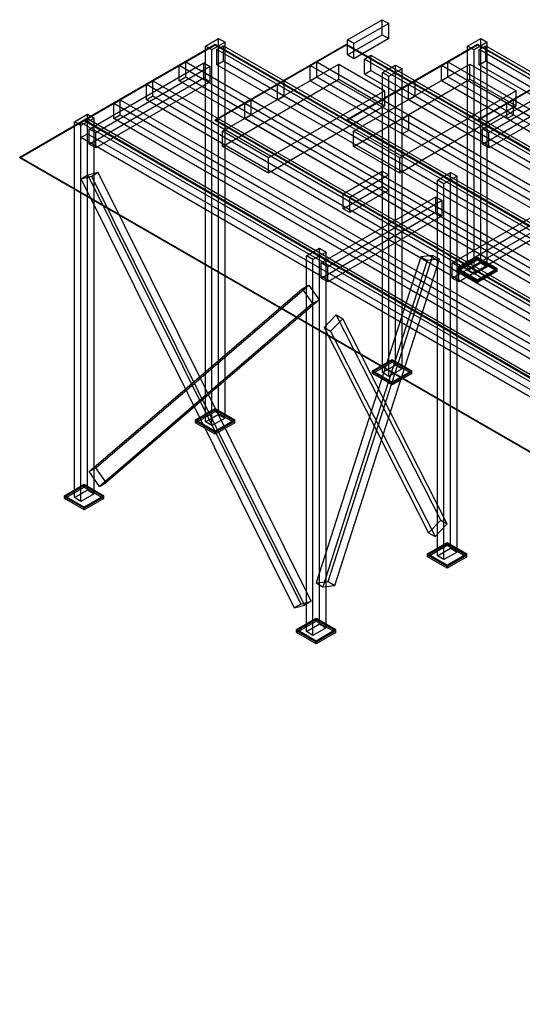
# Model space of a CAD drawing. Header units: millimetres. Extents: x -4756 to 15458, y -11425 to 662.
# Tile 2 of 10: x -4756 to -1435, y -5842 to 662. Entities that reach past the tile are written whole.
import ezdxf

# ---------------------------------------------------------------- set-up
doc = ezdxf.new("R2010")
doc.units = ezdxf.units.MM
for name, color, linetype, true_color in [('balok', 7, 'Continuous', 0x31596b), ('baseplate', 7, 'Continuous', 0x746052), ('bracing', 7, 'Continuous', 0xb64a45), ('dek', 7, 'Continuous', 0x657f45), ('kolom', 7, 'Continuous', 0x1c292c), ('stiffener', 7, 'Continuous', 0x698491)]:
    doc.layers.add(name, color=color, linetype=linetype, true_color=true_color)

msp = doc.modelspace()

# ---------------------------------------------------------------- linework, layer by layer
at = {"layer": 'balok'}
for p, q in [((-2591.14128, 528.97), (-2360.78528, 661.97)), ((-2360.78528, 661.97), (-2317.48528, 636.97)), ((-2360.78528, 561.97), (-2360.78528, 661.97)), ((-2317.48528, 636.97), (-2547.84128, 503.97)), ((-2317.48528, 536.97), (-2317.48528, 636.97)), ((-2591.14128, 428.97), (-2360.78528, 561.97)), ((-2547.84128, 503.97), (-2591.14128, 528.97)), ((-2591.14128, 428.97), (-2591.14128, 528.97)), ((-2317.48528, 536.97), (-2547.84128, 403.97)), ((-2360.78528, 561.97), (-2317.48528, 536.97)), ((-3452.73334, 464.475), (-3409.43334, 489.475)), ((664.23066, -1912.525), (-3452.73334, 464.475)), ((-3452.73334, 364.475), (-3452.73334, 464.475)), ((-3409.43334, 489.475), (707.53066, -1887.525)), ((-3409.43334, 389.475), (-3409.43334, 489.475)), ((-2547.84128, 403.97), (-2547.84128, 503.97)), ((-1720.73334, 464.485), (-1677.43334, 489.485)), ((2396.23066, -1912.515), (-1720.73334, 464.485)), ((-1720.73334, 364.485), (-1720.73334, 464.485)), ((-1677.43334, 489.485), (2439.53066, -1887.515)), ((-1677.43334, 389.485), (-1677.43334, 489.485)), ((-2547.84128, 403.97), (-2591.14128, 428.97)), ((-2478.47468, 401.98), (-2435.17468, 426.98)), ((1530.23932, -1912.52), (-2478.47468, 401.98)), ((-2478.47468, 301.98), (-2478.47468, 401.98)), ((-2435.17468, 426.98), (1573.53932, -1887.52)), ((-2435.17468, 326.98), (-2435.17468, 426.98)), ((-3452.73334, 364.475), (-3409.43334, 389.475)), ((664.23066, -2012.525), (-3452.73334, 364.475)), ((-3409.43334, 389.475), (707.53066, -1987.525)), ((-2478.47468, 301.98), (-2435.17468, 326.98)), ((-2435.17468, 326.98), (1573.53932, -1987.52)), ((-1720.73334, 364.485), (-1677.43334, 389.485)), ((2396.23066, -2012.515), (-1720.73334, 364.485)), ((-1677.43334, 389.485), (2439.53066, -1987.515)), ((1530.23932, -2012.52), (-2478.47468, 301.98)), ((-4351.72794, -16.575), (-4308.42794, 8.425)), ((-4308.42794, 8.425), (289.96278, -2646.535)), ((-4308.42794, -91.575), (-4308.42794, 8.425)), ((246.66278, -2671.535), (-4351.72794, -16.575)), ((-4351.72794, -116.575), (-4351.72794, -16.575)), ((-4351.72794, -116.575), (-4308.42794, -91.575)), ((246.66278, -2771.535), (-4351.72794, -116.575)), ((-4308.42794, -91.575), (289.96278, -2746.535)), ((-2619.28628, -487.3), (-2361.21828, -338.3)), ((-2317.91828, -363.3), (-2575.98628, -512.3)), ((-2361.21828, -338.3), (-2317.91828, -363.3)), ((-2361.21828, -438.3), (-2361.21828, -338.3)), ((-2317.91828, -463.3), (-2317.91828, -363.3)), ((-2619.28628, -587.3), (-2361.21828, -438.3)), ((-2361.21828, -438.3), (-2317.91828, -463.3)), ((-2575.98628, -512.3), (-2619.28628, -487.3)), ((-2619.28628, -587.3), (-2619.28628, -487.3)), ((-2317.91828, -463.3), (-2575.98628, -612.3)), ((-2575.98628, -612.3), (-2575.98628, -512.3)), ((-2575.98628, -612.3), (-2619.28628, -587.3))]:
    msp.add_line(p, q, dxfattribs=at)
at = {"layer": 'baseplate'}
for p, q in [((-1861.92598, -982.005), (-1732.00866, -906.995)), ((-1732.00866, -906.995), (-1602.09134, -982.005)), ((-1732.00866, -914.995), (-1732.00866, -906.995)), ((-1861.92598, -990.005), (-1732.00866, -914.995)), ((-1861.92598, -1000.005), (-1732.00866, -924.995)), ((-1732.00866, -914.995), (-1602.09134, -990.005)), ((-1732.00866, -924.995), (-1732.00866, -914.995)), ((-1732.00866, -924.995), (-1602.09134, -1000.005)), ((-1732.00866, -1057.015), (-1861.92598, -982.005)), ((-1861.92598, -990.005), (-1861.92598, -982.005)), ((-1732.00866, -1065.015), (-1861.92598, -990.005)), ((-1861.92598, -1000.005), (-1861.92598, -990.005)), ((-1732.00866, -1075.015), (-1861.92598, -1000.005)), ((-1602.09134, -982.005), (-1732.00866, -1057.015)), ((-1602.09134, -990.005), (-1732.00866, -1065.015)), ((-1602.09134, -1000.005), (-1732.00866, -1075.015)), ((-1602.09134, -990.005), (-1602.09134, -982.005)), ((-1602.09134, -1000.005), (-1602.09134, -990.005)), ((-1732.00866, -1065.015), (-1732.00866, -1057.015)), ((-1732.00866, -1075.015), (-1732.00866, -1065.015)), ((-2424.8, -1657.03), (-2294.9, -1582.03)), ((-2424.8, -1665.03), (-2294.9, -1590.03)), ((-2424.8, -1675.03), (-2294.9, -1600.03)), ((-2294.9, -1582.03), (-2165, -1657.03)), ((-2294.9, -1590.03), (-2294.9, -1582.03)), ((-2294.9, -1590.03), (-2165, -1665.03)), ((-2294.9, -1600.03), (-2294.9, -1590.03)), ((-2294.9, -1600.03), (-2165, -1675.03)), ((-2294.9, -1732.03), (-2424.8, -1657.03)), ((-2424.8, -1665.03), (-2424.8, -1657.03)), ((-2294.9, -1740.03), (-2424.8, -1665.03)), ((-2424.8, -1675.03), (-2424.8, -1665.03)), ((-2294.9, -1750.03), (-2424.8, -1675.03)), ((-2165, -1657.03), (-2294.9, -1732.03)), ((-2165, -1665.03), (-2294.9, -1740.03)), ((-2165, -1675.03), (-2294.9, -1750.03)), ((-2165, -1665.03), (-2165, -1657.03)), ((-2165, -1675.03), (-2165, -1665.03)), ((-2294.9, -1740.03), (-2294.9, -1732.03)), ((-2294.9, -1750.03), (-2294.9, -1740.03)), ((-3593.93464, -1982.01), (-3464.00866, -1906.995)), ((-3593.93464, -1990.01), (-3464.00866, -1914.995)), ((-3593.93464, -2000.01), (-3464.00866, -1924.995)), ((-3464.00866, -1906.995), (-3334.09134, -1982.005)), ((-3464.00866, -1914.995), (-3464.00866, -1906.995)), ((-3464.00866, -1914.995), (-3334.09134, -1990.005)), ((-3464.00866, -1924.995), (-3464.00866, -1914.995)), ((-3464.00866, -1924.995), (-3334.09134, -2000.005)), ((-3464.01732, -2057.02), (-3593.93464, -1982.01)), ((-3593.93464, -1990.01), (-3593.93464, -1982.01)), ((-3464.01732, -2065.02), (-3593.93464, -1990.01)), ((-3593.93464, -2000.01), (-3593.93464, -1990.01)), ((-3464.01732, -2075.02), (-3593.93464, -2000.01)), ((-3334.09134, -1982.005), (-3464.01732, -2057.02)), ((-3334.09134, -1990.005), (-3464.01732, -2065.02)), ((-3334.09134, -2000.005), (-3464.01732, -2075.02)), ((-3334.09134, -1990.005), (-3334.09134, -1982.005)), ((-3334.09134, -2000.005), (-3334.09134, -1990.005)), ((-3464.01732, -2065.02), (-3464.01732, -2057.02)), ((-3464.01732, -2075.02), (-3464.01732, -2065.02)), ((-4459.91732, -2482), (-4330, -2406.99)), ((-4459.91732, -2490), (-4330, -2414.99)), ((-4459.91732, -2500), (-4330, -2424.99)), ((-4330, -2406.99), (-4200.08268, -2482)), ((-4330, -2414.99), (-4330, -2406.99)), ((-4330, -2414.99), (-4200.08268, -2490)), ((-4330, -2424.99), (-4330, -2414.99)), ((-4330, -2424.99), (-4200.08268, -2500)), ((-4330, -2557.01), (-4459.91732, -2482)), ((-4459.91732, -2490), (-4459.91732, -2482)), ((-4330, -2565.01), (-4459.91732, -2490)), ((-4459.91732, -2500), (-4459.91732, -2490)), ((-4330, -2575.01), (-4459.91732, -2500)), ((-4200.08268, -2482), (-4330, -2557.01)), ((-4200.08268, -2490), (-4330, -2565.01)), ((-4200.08268, -2500), (-4330, -2575.01)), ((-4200.08268, -2490), (-4200.08268, -2482)), ((-4200.08268, -2500), (-4200.08268, -2490)), ((-4330, -2565.01), (-4330, -2557.01)), ((-4330, -2575.01), (-4330, -2565.01)), ((-2061.11464, -2867.01), (-1931.18866, -2791.995)), ((-1931.18866, -2791.995), (-1801.26268, -2867.01)), ((-1931.18866, -2799.995), (-1931.18866, -2791.995)), ((-2061.11464, -2875.01), (-1931.18866, -2799.995)), ((-2061.11464, -2885.01), (-1931.18866, -2809.995)), ((-1931.18866, -2799.995), (-1801.26268, -2875.01)), ((-1931.18866, -2809.995), (-1931.18866, -2799.995)), ((-1931.18866, -2809.995), (-1801.26268, -2885.01)), ((-1931.18866, -2942.025), (-2061.11464, -2867.01)), ((-2061.11464, -2875.01), (-2061.11464, -2867.01)), ((-1931.18866, -2950.025), (-2061.11464, -2875.01)), ((-2061.11464, -2885.01), (-2061.11464, -2875.01)), ((-1931.18866, -2960.025), (-2061.11464, -2885.01)), ((-1801.26268, -2867.01), (-1931.18866, -2942.025)), ((-1801.26268, -2875.01), (-1931.18866, -2950.025)), ((-1801.26268, -2885.01), (-1931.18866, -2960.025)), ((-1801.26268, -2875.01), (-1801.26268, -2867.01)), ((-1801.26268, -2885.01), (-1801.26268, -2875.01)), ((-1931.18866, -2950.025), (-1931.18866, -2942.025)), ((-1931.18866, -2960.025), (-1931.18866, -2950.025)), ((-2927.09732, -3367), (-2797.18, -3291.99)), ((-2927.09732, -3375), (-2797.18, -3299.99)), ((-2927.09732, -3385), (-2797.18, -3309.99)), ((-2797.18, -3291.99), (-2667.25402, -3367.005)), ((-2797.18, -3299.99), (-2797.18, -3291.99)), ((-2797.18, -3299.99), (-2667.25402, -3375.005)), ((-2797.18, -3309.99), (-2797.18, -3299.99)), ((-2797.18, -3309.99), (-2667.25402, -3385.005)), ((-2797.17134, -3442.015), (-2927.09732, -3367)), ((-2927.09732, -3375), (-2927.09732, -3367)), ((-2797.17134, -3450.015), (-2927.09732, -3375)), ((-2927.09732, -3385), (-2927.09732, -3375)), ((-2667.25402, -3367.005), (-2797.17134, -3442.015)), ((-2667.25402, -3375.005), (-2797.17134, -3450.015)), ((-2667.25402, -3375.005), (-2667.25402, -3367.005)), ((-2667.25402, -3385.005), (-2667.25402, -3375.005)), ((-2797.17134, -3460.015), (-2927.09732, -3385)), ((-2667.25402, -3385.005), (-2797.17134, -3460.015)), ((-2797.17134, -3450.015), (-2797.17134, -3442.015)), ((-2797.17134, -3460.015), (-2797.17134, -3450.015))]:
    msp.add_line(p, q, dxfattribs=at)
at = {"layer": 'bracing'}
for p, q in [((-4306.02046, -365.525), (-4349.32046, -390.525)), ((-4280.3349, -373.315), (-4349.32046, -390.525)), ((-4237.0349, -348.315), (-4306.02046, -365.525)), ((-4306.02046, -365.525), (-2899.1948, -3197.89)), ((-4237.0349, -348.315), (-4280.3349, -373.315)), ((-2873.50924, -3204.73), (-4280.3349, -373.315)), ((-2830.20924, -3179.73), (-4237.0349, -348.315)), ((-4349.32046, -390.525), (-2942.4948, -3222.89)), ((-2106.25056, -904.65), (-2797.06742, -3058.385)), ((-2717.47336, -3049.61), (-2026.6565, -895.875)), ((-2026.6565, -895.875), (-2106.25056, -904.65)), ((-2106.25056, -904.65), (-2062.95056, -929.65)), ((-2026.6565, -895.875), (-1983.3565, -920.875)), ((-2062.95056, -929.65), (-2753.76742, -3083.385)), ((-2674.17336, -3074.61), (-1983.3565, -920.875)), ((-1983.3565, -920.875), (-2062.95056, -929.65)), ((-4253.6621, -2297.875), (-2846.83644, -1090.97)), ((-2890.13644, -1115.97), (-2846.83644, -1090.97)), ((-2846.83644, -1090.97), (-2777.85954, -1187.835)), ((-4296.9621, -2322.875), (-2890.13644, -1115.97)), ((-2890.13644, -1115.97), (-2821.15954, -1212.835)), ((-2821.15954, -1212.835), (-4227.9852, -2420.69)), ((-2777.85954, -1187.835), (-4184.6852, -2395.69)), ((-2821.15954, -1212.835), (-2777.85954, -1187.835)), ((-2665.40944, -1287.92), (-2745.0035, -1371.065)), ((-1974.59258, -2643.945), (-2665.40944, -1287.92)), ((-2665.40944, -1287.92), (-2622.10944, -1312.92)), ((-2622.10944, -1312.92), (-2701.7035, -1396.065)), ((-1931.29258, -2668.945), (-2622.10944, -1312.92)), ((-2745.0035, -1371.065), (-2054.18664, -2727.08)), ((-2745.0035, -1371.065), (-2701.7035, -1396.065)), ((-2701.7035, -1396.065), (-2010.88664, -2752.08)), ((-4296.9621, -2322.875), (-4253.6621, -2297.875)), ((-4227.9852, -2420.69), (-4296.9621, -2322.875)), ((-4184.6852, -2395.69), (-4253.6621, -2297.875)), ((-4227.9852, -2420.69), (-4184.6852, -2395.69)), ((-2054.18664, -2727.08), (-1974.59258, -2643.945)), ((-1974.59258, -2643.945), (-1931.29258, -2668.945)), ((-2054.18664, -2727.08), (-2010.88664, -2752.08)), ((-2010.88664, -2752.08), (-1931.29258, -2668.945)), ((-2797.06742, -3058.385), (-2717.47336, -3049.61)), ((-2717.47336, -3049.61), (-2674.17336, -3074.61)), ((-2797.06742, -3058.385), (-2753.76742, -3083.385)), ((-2753.76742, -3083.385), (-2674.17336, -3074.61)), ((-2899.1948, -3197.89), (-2830.20924, -3179.73)), ((-2830.20924, -3179.73), (-2873.50924, -3204.73)), ((-2899.1948, -3197.89), (-2942.4948, -3222.89)), ((-2942.4948, -3222.89), (-2873.50924, -3204.73))]:
    msp.add_line(p, q, dxfattribs=at)
at = {"layer": 'dek'}
for p, q in [((-4330, 0), (-3464.00866, 499.995)), ((-4330, -4), (-3464.00866, 495.995)), ((-3464.00866, 0.005), (-2598, 500.01)), ((-3464.00866, 499.995), (736.12598, -1925.025)), ((-3464.00866, 495.995), (-3464.00866, 499.995)), ((-3464.00866, -3.995), (-2598, 496.01)), ((-3464.00866, 495.995), (736.12598, -1929.025)), ((-2598, 500.01), (1602.13464, -1925.01)), ((-2598, 496.01), (-2598, 500.01)), ((-2598, 0.01), (-1732.00866, 500.005)), ((-2598, 496.01), (1602.13464, -1929.01)), ((-2598, -3.99), (-1732.00866, 496.005)), ((-1732.00866, 500.005), (2468.12598, -1925.015)), ((-1732.00866, 496.005), (-1732.00866, 500.005)), ((-1732.00866, 496.005), (2468.12598, -1929.015)), ((-1731.98268, 0), (-865.99134, 499.995)), ((-1731.98268, -4), (-865.99134, 495.995)), ((-4756.08066, -246.005), (-4330, 0)), ((-4330, 0), (10998.20866, -8850.005)), ((-4330, -4), (-4330, 0)), ((-129.86536, -2425.02), (-4330, 0)), ((736.12598, -2425.015), (-3464.00866, 0.005)), ((-3464.00866, -3.995), (-3464.00866, 0.005)), ((1602.13464, -2425.01), (-2598, 0.01)), ((-2598, -3.99), (-2598, 0.01)), ((2468.15196, -2425.02), (-1731.98268, 0)), ((-1731.98268, -4), (-1731.98268, 0)), ((-4756.08066, -250.005), (-4330, -4)), ((-4330, -4), (10998.20866, -8854.005)), ((-129.86536, -2429.02), (-4330, -4)), ((736.12598, -2429.015), (-3464.00866, -3.995)), ((1602.13464, -2429.01), (-2598, -3.99)), ((2468.15196, -2429.02), (-1731.98268, -4)), ((10572.128, -9096.01), (-4756.08066, -246.005)), ((-4756.08066, -250.005), (-4756.08066, -246.005)), ((10572.128, -9100.01), (-4756.08066, -250.005))]:
    msp.add_line(p, q, dxfattribs=at)
at = {"layer": 'kolom'}
for p, q in [((-3528.95866, 487.485), (-3442.35866, 537.485)), ((-3442.35866, 537.485), (-3399.05866, 512.485)), ((-3442.35866, -1944.505), (-3442.35866, 537.485)), ((-1796.95866, 487.495), (-1710.35866, 537.495)), ((-1710.35866, 537.495), (-1667.05866, 512.495)), ((-1710.35866, -944.505), (-1710.35866, 537.495)), ((-3485.65866, 462.485), (-3528.95866, 487.485)), ((-3528.95866, -1994.505), (-3528.95866, 487.485)), ((-3399.05866, 512.485), (-3485.65866, 462.485)), ((-3485.65866, -2019.505), (-3485.65866, 462.485)), ((-3399.05866, -1969.505), (-3399.05866, 512.485)), ((-1753.65866, 462.495), (-1796.95866, 487.495)), ((-1796.95866, -994.505), (-1796.95866, 487.495)), ((-1667.05866, 512.495), (-1753.65866, 462.495)), ((-1753.65866, -1019.505), (-1753.65866, 462.495)), ((-1667.05866, -969.505), (-1667.05866, 512.495)), ((-2359.82402, 312.475), (-2273.22402, 362.475)), ((-2229.92402, 337.475), (-2316.52402, 287.475)), ((-2273.22402, 362.475), (-2229.92402, 337.475)), ((-2273.22402, -1619.515), (-2273.22402, 362.475)), ((-2229.92402, -1644.515), (-2229.92402, 337.475)), ((-2316.52402, 287.475), (-2359.82402, 312.475)), ((-2359.82402, -1669.515), (-2359.82402, 312.475)), ((-2316.52402, -1694.515), (-2316.52402, 287.475)), ((-4394.95, -12.51), (-4308.35, 37.49)), ((-4265.05, 12.49), (-4351.65, -37.51)), ((-4308.35, 37.49), (-4265.05, 12.49)), ((-4308.35, -2444.5), (-4308.35, 37.49)), ((-4265.05, -2469.5), (-4265.05, 12.49)), ((-4351.65, -37.51), (-4394.95, -12.51)), ((-4394.95, -2494.5), (-4394.95, -12.51)), ((-4351.65, -2519.5), (-4351.65, -37.51)), ((-1996.13866, -397.515), (-1909.53866, -347.515)), ((-1866.23866, -372.515), (-1952.83866, -422.515)), ((-1909.53866, -347.515), (-1866.23866, -372.515)), ((-1909.53866, -2829.505), (-1909.53866, -347.515)), ((-1866.23866, -2854.505), (-1866.23866, -372.515)), ((-1952.83866, -422.515), (-1996.13866, -397.515)), ((-1996.13866, -2879.505), (-1996.13866, -397.515)), ((-1952.83866, -2904.505), (-1952.83866, -422.515)), ((-2862.13, -897.51), (-2775.53, -847.51)), ((-2818.83, -922.51), (-2862.13, -897.51)), ((-2862.13, -3379.5), (-2862.13, -897.51)), ((-2732.23, -872.51), (-2818.83, -922.51)), ((-2775.53, -847.51), (-2732.23, -872.51)), ((-2775.53, -3329.5), (-2775.53, -847.51)), ((-2732.23, -3354.5), (-2732.23, -872.51)), ((-2818.83, -3404.5), (-2818.83, -922.51)), ((-1796.95866, -994.505), (-1710.35866, -944.505)), ((-1667.05866, -969.505), (-1753.65866, -1019.505)), ((-1710.35866, -944.505), (-1667.05866, -969.505)), ((-1753.65866, -1019.505), (-1796.95866, -994.505)), ((-2359.82402, -1669.515), (-2273.22402, -1619.515)), ((-2273.22402, -1619.515), (-2229.92402, -1644.515)), ((-2316.52402, -1694.515), (-2359.82402, -1669.515)), ((-2229.92402, -1644.515), (-2316.52402, -1694.515)), ((-3528.95866, -1994.505), (-3442.35866, -1944.505)), ((-3442.35866, -1944.505), (-3399.05866, -1969.505)), ((-3485.65866, -2019.505), (-3528.95866, -1994.505)), ((-3399.05866, -1969.505), (-3485.65866, -2019.505)), ((-4394.95, -2494.5), (-4308.35, -2444.5)), ((-4265.05, -2469.5), (-4351.65, -2519.5)), ((-4308.35, -2444.5), (-4265.05, -2469.5)), ((-4351.65, -2519.5), (-4394.95, -2494.5)), ((-1996.13866, -2879.505), (-1909.53866, -2829.505)), ((-1866.23866, -2854.505), (-1952.83866, -2904.505)), ((-1909.53866, -2829.505), (-1866.23866, -2854.505)), ((-1952.83866, -2904.505), (-1996.13866, -2879.505)), ((-2862.13, -3379.5), (-2775.53, -3329.5)), ((-2818.83, -3404.5), (-2862.13, -3379.5)), ((-2732.23, -3354.5), (-2818.83, -3404.5)), ((-2775.53, -3329.5), (-2732.23, -3354.5))]:
    msp.add_line(p, q, dxfattribs=at)
at = {"layer": 'stiffener'}
for p, q in [((-4297.15262, -60.065), (-3540.26862, 376.935)), ((-3496.96862, 351.935), (-4253.85262, -85.065)), ((-3702.14134, 358.475), (-3658.84134, 383.475)), ((497.95866, -2066.525), (-3702.14134, 358.475)), ((-3702.14134, 258.475), (-3702.14134, 358.475)), ((-3658.84134, 383.475), (541.25866, -2041.525)), ((-3658.84134, 283.475), (-3658.84134, 383.475)), ((-3540.26862, 376.935), (-3496.96862, 351.935)), ((-3540.26862, 276.935), (-3540.26862, 376.935)), ((-3496.96862, 251.935), (-3496.96862, 351.935)), ((-3416.30072, -75.44), (-2647.55252, 368.41)), ((-2836.12402, 358.485), (-2792.82402, 383.485)), ((1363.97598, -2066.515), (-2836.12402, 358.485)), ((-2836.12402, 258.485), (-2836.12402, 358.485)), ((-2792.82402, 383.485), (1407.27598, -2041.515)), ((-2792.82402, 283.485), (-2792.82402, 383.485)), ((-2647.55252, 368.41), (-2342.63392, 192.36)), ((-2647.55252, 268.41), (-2647.55252, 368.41)), ((-2550.25742, -75.415), (-1781.50922, 368.435)), ((-1970.13268, 358.46), (-1926.83268, 383.46)), ((2229.96732, -2066.54), (-1970.13268, 358.46)), ((-1970.13268, 258.46), (-1970.13268, 358.46)), ((-1926.83268, 383.46), (2273.26732, -2041.54)), ((-1926.83268, 283.46), (-1926.83268, 383.46)), ((-1781.50922, 368.435), (-1476.59062, 192.385)), ((-1781.50922, 268.435), (-1781.50922, 368.435)), ((-1699.02272, -59.99), (-942.13872, 377.01)), ((-898.83872, 352.01), (-1655.72272, -84.99)), ((-4297.15262, -160.065), (-3540.26862, 276.935)), ((-3702.14134, 258.475), (-3658.84134, 283.475)), ((-3658.84134, 283.475), (541.25866, -2141.525)), ((-3540.26862, 276.935), (-3496.96862, 251.935)), ((-3416.30072, -175.44), (-2647.55252, 268.41)), ((-2836.12402, 258.485), (-2792.82402, 283.485)), ((-2792.82402, 283.485), (1407.27598, -2141.515)), ((-2647.55252, 268.41), (-2342.63392, 92.36)), ((-2550.25742, -175.415), (-1781.50922, 268.435)), ((-1970.13268, 258.46), (-1926.83268, 283.46)), ((-1926.83268, 283.46), (2273.26732, -2141.54)), ((-1781.50922, 268.435), (-1476.59062, 92.385)), ((-1699.02272, -159.99), (-942.13872, 277.01)), ((-3496.96862, 251.935), (-4253.85262, -185.065)), ((-3918.64134, 233.475), (-3875.34134, 258.475)), ((281.45866, -2191.525), (-3918.64134, 233.475)), ((-3918.64134, 133.475), (-3918.64134, 233.475)), ((-3875.34134, 258.475), (324.75866, -2166.525)), ((-3875.34134, 158.475), (-3875.34134, 258.475)), ((497.95866, -2166.525), (-3702.14134, 258.475)), ((-3052.62402, 233.485), (-3009.32402, 258.485)), ((1147.47598, -2191.515), (-3052.62402, 233.485)), ((-3052.62402, 133.485), (-3052.62402, 233.485)), ((-3009.32402, 258.485), (1190.77598, -2166.515)), ((-3009.32402, 158.485), (-3009.32402, 258.485)), ((1363.97598, -2166.515), (-2836.12402, 258.485)), ((-2186.63268, 233.46), (-2143.33268, 258.46)), ((2013.46732, -2191.54), (-2186.63268, 233.46)), ((-2186.63268, 133.46), (-2186.63268, 233.46)), ((-2143.33268, 258.46), (2056.76732, -2166.54)), ((-2143.33268, 158.46), (-2143.33268, 258.46)), ((2229.96732, -2166.54), (-1970.13268, 258.46)), ((-898.83872, 252.01), (-1655.72272, -184.99)), ((-4135.14134, 108.475), (-4091.84134, 133.475)), ((-4091.84134, 133.475), (108.25866, -2291.525)), ((-4091.84134, 33.475), (-4091.84134, 133.475)), ((-3918.64134, 133.475), (-3875.34134, 158.475)), ((281.45866, -2291.525), (-3918.64134, 133.475)), ((-3875.34134, 158.475), (324.75866, -2266.525)), ((-3269.12402, 108.485), (-3225.82402, 133.485)), ((-3225.82402, 133.485), (974.27598, -2291.515)), ((-3225.82402, 33.485), (-3225.82402, 133.485)), ((-2342.63392, 192.36), (-3111.38212, -251.49)), ((-3052.62402, 133.485), (-3009.32402, 158.485)), ((1147.47598, -2291.515), (-3052.62402, 133.485)), ((-3009.32402, 158.485), (1190.77598, -2266.515)), ((-2342.63392, 92.36), (-2342.63392, 192.36)), ((-1476.59062, 192.385), (-2245.33882, -251.465)), ((-2186.63268, 133.46), (-2143.33268, 158.46)), ((2013.46732, -2291.54), (-2186.63268, 133.46)), ((-2143.33268, 158.46), (2056.76732, -2266.54)), ((-1537.11536, 108.48), (-1493.81536, 133.48)), ((-1493.81536, 133.48), (2706.28464, -2291.52)), ((-1493.81536, 33.48), (-1493.81536, 133.48)), ((-1476.59062, 92.385), (-1476.59062, 192.385)), ((64.95866, -2316.525), (-4135.14134, 108.475)), ((-4135.14134, 8.475), (-4135.14134, 108.475)), ((930.97598, -2316.515), (-3269.12402, 108.485)), ((-3269.12402, 8.485), (-3269.12402, 108.485)), ((-2342.63392, 92.36), (-3111.38212, -351.49)), ((-1476.59062, 92.385), (-2245.33882, -351.465)), ((2662.98464, -2316.52), (-1537.11536, 108.48)), ((-1537.11536, 8.48), (-1537.11536, 108.48)), ((-4135.14134, 8.475), (-4091.84134, 33.475)), ((64.95866, -2416.525), (-4135.14134, 8.475)), ((-4091.84134, 33.475), (108.25866, -2391.525)), ((-3269.12402, 8.485), (-3225.82402, 33.485)), ((930.97598, -2416.515), (-3269.12402, 8.485)), ((-3225.82402, 33.485), (974.27598, -2391.515)), ((-2229.06668, 7.96), (-2185.76668, 32.96)), ((1796.96732, -2316.54), (-2229.06668, 7.96)), ((-2229.06668, -92.04), (-2229.06668, 7.96)), ((-2185.76668, 32.96), (1840.26732, -2291.54)), ((-2185.76668, -67.04), (-2185.76668, 32.96)), ((-1537.11536, 8.48), (-1493.81536, 33.48)), ((2662.98464, -2416.52), (-1537.11536, 8.48)), ((-1493.81536, 33.48), (2706.28464, -2391.52)), ((-4253.85262, -85.065), (-4297.15262, -60.065)), ((-4297.15262, -160.065), (-4297.15262, -60.065)), ((-1655.72272, -84.99), (-1699.02272, -59.99)), ((-1699.02272, -159.99), (-1699.02272, -59.99)), ((-4253.85262, -185.065), (-4253.85262, -85.065)), ((-3111.38212, -251.49), (-3416.30072, -75.44)), ((-3416.30072, -175.44), (-3416.30072, -75.44)), ((-2245.33882, -251.465), (-2550.25742, -75.415)), ((-2550.25742, -175.415), (-2550.25742, -75.415)), ((-2229.06668, -92.04), (-2185.76668, -67.04)), ((1796.96732, -2416.54), (-2229.06668, -92.04)), ((-2185.76668, -67.04), (1840.26732, -2391.54)), ((-1655.72272, -184.99), (-1655.72272, -84.99)), ((-4253.85262, -185.065), (-4297.15262, -160.065)), ((-3111.38212, -351.49), (-3416.30072, -175.44)), ((-2245.33882, -351.465), (-2550.25742, -175.415)), ((-1655.72272, -184.99), (-1699.02272, -159.99)), ((-3111.38212, -351.49), (-3111.38212, -251.49)), ((-2245.33882, -351.465), (-2245.33882, -251.465)), ((-2764.3586, -945.05), (-2007.4746, -508.05)), ((-2007.4746, -508.05), (-1964.1746, -533.05)), ((-2007.4746, -608.05), (-2007.4746, -508.05)), ((-1898.3153, -945.025), (-1141.4313, -508.025)), ((-1964.1746, -533.05), (-2721.0586, -970.05)), ((-1964.1746, -633.05), (-1964.1746, -533.05)), ((-1098.1313, -533.025), (-1855.0153, -970.025)), ((-2764.3586, -1045.05), (-2007.4746, -608.05)), ((-1964.1746, -633.05), (-2721.0586, -1070.05)), ((-2007.4746, -608.05), (-1964.1746, -633.05)), ((-1898.3153, -1045.025), (-1141.4313, -608.025)), ((-1098.1313, -633.025), (-1855.0153, -1070.025)), ((-2721.0586, -970.05), (-2764.3586, -945.05)), ((-2764.3586, -1045.05), (-2764.3586, -945.05)), ((-2721.0586, -1070.05), (-2721.0586, -970.05)), ((-1855.0153, -970.025), (-1898.3153, -945.025)), ((-1898.3153, -1045.025), (-1898.3153, -945.025)), ((-1855.0153, -1070.025), (-1855.0153, -970.025)), ((-2721.0586, -1070.05), (-2764.3586, -1045.05)), ((-1855.0153, -1070.025), (-1898.3153, -1045.025))]:
    msp.add_line(p, q, dxfattribs=at)

doc.saveas('drawing.dxf')
